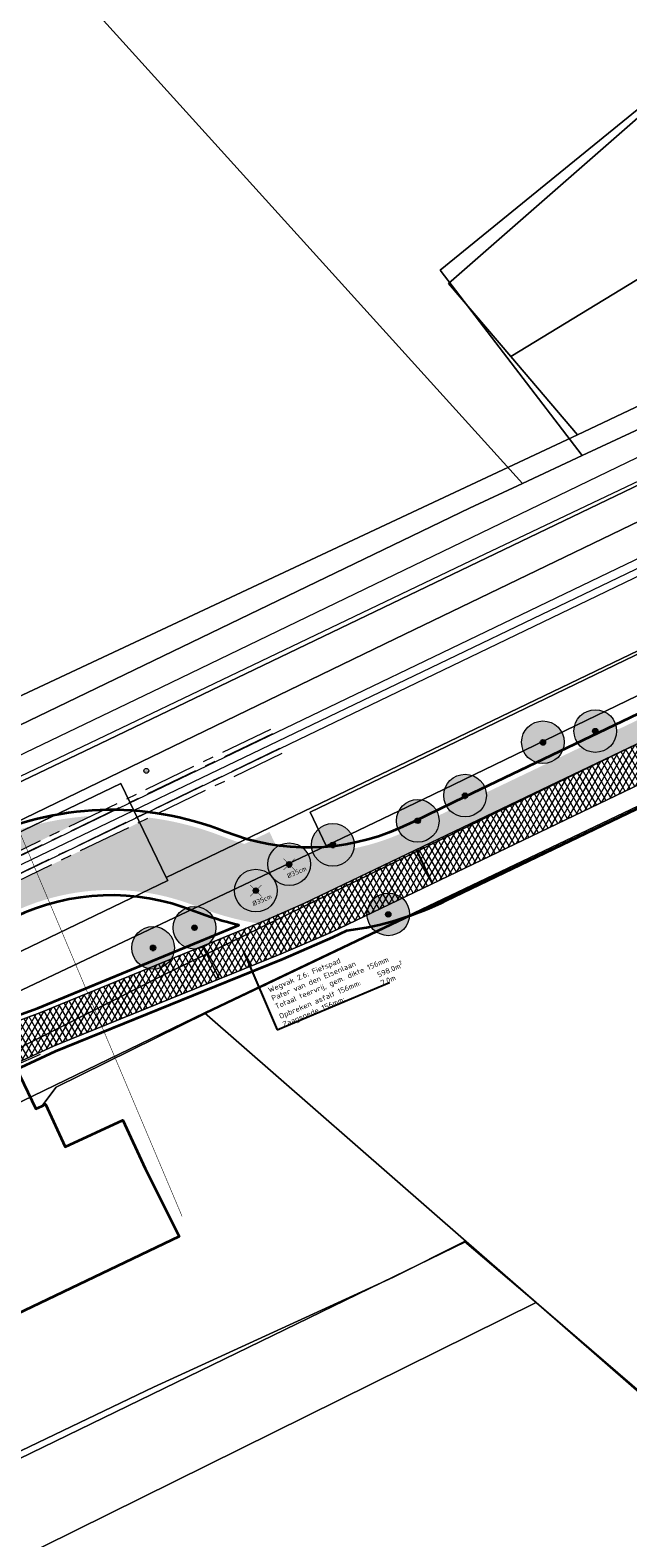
# Model space of a CAD drawing. Header units: millimetres. Extents: x 162876 to 168130, y 402614 to 405602.
# Tile 59 of 256: x 164604 to 164660, y 403426 to 403567. Entities that reach past the tile are written whole.
import ezdxf
from ezdxf import colors
from ezdxf.entities.mleader import LeaderData, LeaderLine
from ezdxf.enums import TextEntityAlignment as Align
from ezdxf.math import Vec2, Vec3

# ---------------------------------------------------------------- set-up
doc = ezdxf.new("R2010")
doc.units = ezdxf.units.MM
doc.linetypes.add('X-CA190022.004-UO-OPB_Opbreek_v0.1$0$AM-AS', pattern=[16, 10, -2, 2, -2])
doc.linetypes.add('X-CA190022.004-UO-TXT_Tekst 1op200_v0.1$0$AL-TEKENBLADGRENS', pattern=[11.5, 2.5, -1.5, 1, -1.5, 1, -1.5, 2.5])
for name, color, linetype, lineweight in [('X-CA190022.004-UO-BGT_Ondergrond$0$GE_201_SHDHek_Lijn_GEM', 253, 'X-CA190022.004-UO-BGT_Ondergrond$0$Hekwerk', 9), ('X-CA190022.004-UO-BGT_Ondergrond$0$GE_251_SPRTrein_as_Lijn_GEM', 253, 'Continuous', 9), ('X-CA190022.004-UO-BGT_Ondergrond$0$GE_316_WGDFietspad_Vlak_GEM', 253, 'Continuous', 9), ('X-CA190022.004-UO-BGT_Ondergrond$0$GE_367_OWGBerm_groenvoorziening_grasenk_GEM', 253, 'Continuous', 9), ('X-CA190022.004-UO-BGT_Ondergrond$0$GE_401_OTDErf_Vlak_GEM', 253, 'Continuous', 9), ('X-CA190022.004-UO-BGT_Ondergrond$0$GE_471_BTDBouwland_Vlak_GEM', 253, 'Continuous', 9), ('X-CA190022.004-UO-BGT_Ondergrond$0$GE_476_BTDGraslandagrarisch_Vlak_GEM', 253, 'Continuous', 9), ('X-CA190022.004-UO-BGT_Ondergrond$0$GE_479_BTDGroenvoorziening_grasenkruida_GEM', 253, 'Continuous', 9), ('X-CA190022.004-UO-BGT_Ondergrond$0$GE_504_WTDWaterloop_sloot_Vlak_GEM', 253, 'Continuous', 9), ('X-CA190022.004-UO-BGT_Ondergrond$0$GE_523_WTDGreppel_drogesloot_Vlak_GEM', 253, 'Continuous', 9), ('X-CA190022.004-UO-BGT_Ondergrond$0$GE_541_OWTOever_slootkant_Vlak_GEM', 253, 'Continuous', 9), ('X-CA190022.004-UO-BGT_Ondergrond$0$GE_601_PNDgrondvlakpand_Vlak_MV_GEM', 34, 'Continuous', 35), ('X-CA190022.004-UO-BGT_Ondergrond$0$GE_814_BRDVerkeersbord_Punt_GEM', 7, 'Continuous', 25), ('X-CA190022.004-UO-DWM_Beplanting_v0.1$0$B-WE-GR-BOOM-S AFKOMSTIG UIT BGT', 252, 'Continuous', 0), ('X-CA190022.004-UO-GZM_Werkgrens$0$N-WE-KG-GRENS_SYSTEEMGRENS-G', 7, 'X-CA190022.004-UO-GZM_Werkgrens$0$KG-OG', 35), ('X-CA190022.004-UO-KAD_Percelen$0$B-WE-KG-GRENS_PERCEEL-GV', 150, 'Continuous', 9), ('X-CA190022.004-UO-OPB_Opbreek_v0.1$0$V-WE-AM-AS_DWARSLIGGER-G', 30, 'X-CA190022.004-UO-OPB_Opbreek_v0.1$0$AM-AS', 18), ('X-CA190022.004-UO-OPB_Opbreek_v0.1$0$V-WE-AM-AS_SPOOR-G', 10, 'X-CA190022.004-UO-OPB_Opbreek_v0.1$0$AM-AS', 18), ('X-CA190022.004-UO-OPB_Opbreek_v0.1$0$V-WE-VH-VERHARDING_ASFALT-A-200', 252, 'Continuous', 18), ('X-CA190022.004-UO-OPB_Opbreek_v0.1$0$V-WE-VH-VERHARDING_ASFALT_ZAAGSNEDE-G', 1, 'X-CA190022.004-UO-OPB_Opbreek_v0.1$0$VH-ZAAGSNEDE', 25), ('X-CA190022.004-UO-OPB_Opbreek_v0.1$0$X-XX-AL-T25- LEADER ASFALT', 7, 'Continuous', 25), ('X-CA190022.004-UO-TXT_Tekst 1op200_v0.1$0$X-XX-AL-TEKENBLADGRENS-G', 7, 'X-CA190022.004-UO-TXT_Tekst 1op200_v0.1$0$AL-TEKENBLADGRENS', 35)]:
    doc.layers.add(name, color=color, linetype=linetype, lineweight=lineweight)
for name, color, linetype in [('X-CA190022.004-UO-DWM_Beplanting_v0.1$0$B-WE-GR-BOOM-S AFKOMSTIG UIT BOMENBESTAND GEMEENTE', 252, 'Continuous'), ('X-CA190022.004-UO-DWM_Beplanting_v0.1$0$V-WE-GR-BOOM-S', 1, 'Continuous'), ('X-CA190022.004-UO-DWM_Beplanting_v0.1$0$X-XX-AL-T18- DIAMETER TE ROOIEN BOOM 25-50 cm', 10, 'Continuous')]:
    doc.layers.add(name, color=color, linetype=linetype)
doc.layers.add('X-CA190022.004-UO-OPB_Opbreek_v0.1$0$V-WE-GR-GRAS-V', color=7, linetype='Continuous', lineweight=18, true_color=0x67a552, transparency=0.5)
doc.layers.add('X-CA190022.004-UO-OPB_Opbreek_v0.1$0$V-WE-VH-VERHARDING_ASFALT-A-200 DEKLAAG FREZEN', color=32, linetype='Continuous', lineweight=18, transparency=0.5)
doc.styles.add('X-CA190022.004-UO-BGT_Ondergrond$0$NLCS-ISO', font='NLCS-ISO.ttf')
doc.styles.add('X-CA190022.004-UO-DWM_Beplanting_v0.1$0$NLCS-ISO-M250-T18', font='NLCS-ISO.ttf', dxfattribs={"height": 0.45})
doc.styles.add('X-CA190022.004-UO-OPB_Opbreek_v0.1$0$NLCS-ISO-M200-T25', font='NLCS-ISO.ttf', dxfattribs={"height": 0.5})
doc.linetypes.add('X-CA190022.004-UO-BGT_Ondergrond$0$Hekwerk', pattern='A,5,-1.5,[2,dgnlstyle-Veghel.shx,S=0.007936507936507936,R=0,X=0,Y=0],-1.5', length=8)
doc.linetypes.add('X-CA190022.004-UO-GZM_Werkgrens$0$KG-OG', pattern='A,5.5,-1.5,[2,NLCS.SHX,S=0.5,R=0,X=0,Y=0],-1.5', length=8.5)
doc.linetypes.add('X-CA190022.004-UO-OPB_Opbreek_v0.1$0$VH-ZAAGSNEDE', pattern='A,1e-05,-2.54,[181,NLCS.SHX,S=2.54,R=0,X=-2.54,Y=0],-5.08,[181,NLCS.SHX,S=2.54,R=180,X=2.54,Y=0],-2.54', length=10.16001)
pattern_1 = [(59.99999999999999, (0, 0), (-0.4330127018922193, 0.2500000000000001), []), (120, (0, 0), (-0.4330127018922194, -0.2499999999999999), [])]

# ---------------------------------------------------------------- blocks, each defined once
blk = doc.blocks.new('X-CA190022.004-UO-BGT_Ondergrond$0$SIE-WEG_PAAL_VERKEERSBORD-SO')
at = {"linetype": 'ByBlock', "lineweight": 18}
blk.add_circle((0, 0), 1.5, dxfattribs=at)
at = {"linetype": 'ByBlock', "lineweight": 18, "style": 'X-CA190022.004-UO-BGT_Ondergrond$0$NLCS-ISO'}
blk.add_text('vb', height=1.5, dxfattribs=at).set_placement((0, 0.1317113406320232), align=Align.MIDDLE_CENTER)
blk = doc.blocks.new('X-CA190022.004-UO-BGT_Ondergrond$0$IMGEOVerkeersbord')
at = {"xscale": 5, "yscale": 5, "zscale": 5}
blk.add_blockref('X-CA190022.004-UO-BGT_Ondergrond$0$SIE-WEG_PAAL_VERKEERSBORD-SO', (0, 0), dxfattribs=at)
blk = doc.blocks.new('X-CA190022.004-UO-DWM_Beplanting_v0.1$0$SGR-BOOM_01-SO')
at = {"linetype": 'ByBlock', "lineweight": 18}
h = blk.add_hatch(color=0, dxfattribs=at)
h.dxf.hatch_style = 1
edge = h.paths.add_edge_path()
edge.add_arc((0, 0), 0.25, 0, 360)
at = {"color": 0, "linetype": 'ByBlock', "lineweight": 18}
for radius in [2, 0.25]:
    blk.add_circle((0, 0), radius, dxfattribs=at)
blk = doc.blocks.new('X-CA190022.004-UO-DWM_Beplanting_v0.1$0$IMGEOBoom')
at = {"transparency": 33554457}
h = blk.add_hatch(color=256, dxfattribs=at)
h.dxf.hatch_style = 1
edge = h.paths.add_edge_path()
edge.add_arc((0, 0), 100, 0, 360)
edge = h.paths.add_edge_path(flags=17)
edge.add_arc((0, 0), 12.5, 0, 360)
h = blk.add_hatch()
h.set_pattern_fill('ANGLE', color=256)
h.set_pattern_definition([(0, (0, 0), (0, 6.985), [5.08, -1.905]), (90, (0, 0), (-6.985, 4.277078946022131e-16), [5.08, -1.905])])
edge = h.paths.add_edge_path(flags=17)
edge.add_arc((0, 0), 12.5, 0, 360)
at = {"xscale": 50, "yscale": 50, "zscale": 50}
blk.add_blockref('X-CA190022.004-UO-DWM_Beplanting_v0.1$0$SGR-BOOM_01-SO', (0, 0), dxfattribs=at)
blk = doc.blocks.new('X-CA190022.004-UO-DWM_Beplanting_v0.1$0$Te verwijderen boom')
at = {"ltscale": 0.1, "const_width": 0.05, "flags": 128}
for points in [[(-0.5303300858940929, 0.5303300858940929), (0.5303300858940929, -0.5303300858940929)], [(0.5303300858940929, 0.5303300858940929), (-0.5303300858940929, -0.5303300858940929)]]:
    blk.add_lwpolyline(points, dxfattribs=at)

msp = doc.modelspace()

# ---------------------------------------------------------------- hatches: boundary and pattern name
at = {"layer": 'X-CA190022.004-UO-OPB_Opbreek_v0.1$0$V-WE-GR-GRAS-V'}
h = msp.add_hatch(color=256, dxfattribs=at)
h.dxf.hatch_style = 1
edge = h.paths.add_edge_path()
edge.add_arc((164505.8426980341, 403431.1227102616), 4.943851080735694, 251.5287288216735, 251.5856336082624)
edge.add_arc((164505.0456218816, 403430.9230158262), 4.555641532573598, 224.8878917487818, 260.3377058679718, ccw=False)
edge.add_line((164501.818, 403427.708), (164499.729, 403430.051))
edge.add_line((164499.729, 403430.051), (164481.5250943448, 403451.8183174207))
edge.add_line((164481.5250943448, 403451.8183174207), (164484.4066373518, 403450.0560375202))
edge.add_line((164484.4066373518, 403450.0560375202), (164490.2589740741, 403451.6978718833))
edge.add_line((164490.2589740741, 403451.6978718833), (164493.5812218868, 403449.9599301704))
edge.add_line((164493.5812218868, 403449.9599301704), (164487.2923554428, 403448.063181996))
edge.add_line((164487.2923554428, 403448.063181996), (164492.318685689, 403444.6129996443))
edge.add_arc((164489.1440914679, 403439.400251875), 6.103342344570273, 21.62909080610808, 58.658338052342, ccw=False)
edge.add_line((164494.8176941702, 403441.6499229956), (164502.6307870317, 403436.471693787))
edge.add_line((164502.6307870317, 403436.471693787), (164500.2157422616, 403435.3093909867))
edge.add_line((164500.2157422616, 403435.3093909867), (164503.5269943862, 403427.5190505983))
edge.add_line((164503.5269943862, 403427.5190505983), (164504.2763420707, 403426.433553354))
edge = h.paths.add_edge_path()
edge.add_arc((164775.8785151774, 403524.6864760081), 29.17196898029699, 86.13737910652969, 99.10225942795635)
edge.add_arc((164730.5535814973, 403735.0610982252), 186.0778600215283, 280.4988221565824, 282.6373555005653, ccw=False)
edge.add_line((164764.4598168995, 403552.0984321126), (164760.8591567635, 403550.4241086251))
edge.add_line((164760.8591567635, 403550.4241086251), (164754.5013390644, 403547.3472183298))
edge.add_line((164754.5013390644, 403547.3472183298), (164747.6897429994, 403544.155117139))
edge.add_line((164747.6897429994, 403544.155117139), (164708.5545934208, 403525.1313110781))
edge.add_line((164708.5545934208, 403525.1313110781), (164686.4340210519, 403514.9140467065))
edge.add_line((164686.4340210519, 403514.9140467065), (164675.3678208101, 403509.4156890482))
edge.add_line((164675.3678208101, 403509.4156890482), (164663.7409939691, 403503.8075843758))
edge.add_line((164663.7409939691, 403503.8075843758), (164644.5437300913, 403494.6203178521))
edge.add_line((164644.5437300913, 403494.6203178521), (164639.7069456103, 403492.2711556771))
edge.add_line((164639.7069456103, 403492.2711556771), (164638.4072295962, 403491.6710969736))
edge.add_arc((164629.6358682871, 403511.3975154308), 21.58861654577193, 270.7768165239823, 293.9723456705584, ccw=False)
edge.add_line((164629.9285579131, 403489.8108830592), (164627.4958349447, 403488.6599801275))
edge.add_line((164627.4958349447, 403488.6599801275), (164619.253583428, 403484.76063811))
edge.add_arc((164629.620384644, 403511.308320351), 28.49999999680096, 248.6694834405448, 260.4837277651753)
edge.add_line((164624.9085449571, 403483.2005177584), (164625.59, 403483.48))
edge.add_line((164625.59, 403483.48), (164629.22, 403485.06))
edge.add_line((164629.22, 403485.06), (164763.542, 403549.392))
edge.add_line((164763.542, 403549.392), (164768.875, 403551.946))
edge.add_arc((164777.004390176, 403528.5786113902), 24.74109607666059, 107.21757383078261, 109.18251386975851, ccw=False)
edge.add_arc((164772.3658725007, 403536.6462651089), 15.79460390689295, 71.10774437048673, 99.78704541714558, ccw=False)
edge.add_line((164777.48, 403551.59), (164785.18, 403548.901))
edge.add_line((164785.18, 403548.901), (164787.88, 403548.37))
edge.add_line((164787.88, 403548.37), (164790.83, 403549))
edge.add_line((164790.83, 403549), (164797.385, 403552.065))
edge.add_line((164797.385, 403552.065), (164798.83, 403552.74))
edge.add_line((164798.83, 403552.74), (164801.326, 403554.448))
edge.add_line((164801.326, 403554.448), (164801.464, 403555.641))
edge.add_line((164801.464, 403555.641), (164800.7765684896, 403556.5646505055))
edge.add_line((164800.7765684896, 403556.5646505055), (164790.5586929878, 403555.209186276))
edge.add_line((164790.5586929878, 403555.209186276), (164789.5523664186, 403554.8057927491))
edge.add_line((164789.5523664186, 403554.8057927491), (164786.0441621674, 403553.8321483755))
edge.add_line((164786.0441621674, 403553.8321483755), (164780.9077998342, 403553.4958264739))
edge.add_line((164780.9077998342, 403553.4958264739), (164777.8436673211, 403553.7921790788))
h = msp.add_hatch(color=256, dxfattribs=at)
h.dxf.hatch_style = 1
edge = h.paths.add_edge_path()
edge.add_arc((164629.6358682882, 403511.3975154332), 21.58861654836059, 248.3784736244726, 253.9233985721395)
edge.add_line((164623.6574996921, 403490.6531794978), (164616.4662658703, 403487.1946007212))
edge.add_line((164616.4662658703, 403487.1946007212), (164614.2294722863, 403486.1215443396))
edge.add_arc((164611.1568153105, 403464.8422427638), 21.49999759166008, 81.78348083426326, 115.700389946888)
edge.add_line((164601.8330141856, 403484.2153330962), (164538.6089325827, 403453.7871074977))
edge.add_line((164538.6089325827, 403453.7871074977), (164537.5237390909, 403456.0293889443))
edge.add_line((164537.5237390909, 403456.0293889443), (164538.2030000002, 403456.361))
edge.add_line((164538.2030000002, 403456.361), (164548.8250000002, 403461.344))
edge.add_line((164548.8250000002, 403461.344), (164556.3909999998, 403465.0219999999))
edge.add_line((164556.3909999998, 403465.0219999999), (164585.3870000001, 403478.9470000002))
edge.add_line((164585.3870000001, 403478.9470000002), (164614.7202860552, 403493.1185846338))
edge.add_arc((164611.1568154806, 403464.8422355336), 28.50000422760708, 68.3293629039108, 82.81727863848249, ccw=False)
edge = h.paths.add_edge_path()
edge.add_arc((164629.6358682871, 403511.3975154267), 21.5886165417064, 262.6117238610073, 270.7768165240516)
edge.add_line((164629.9285579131, 403489.8108830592), (164627.4958349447, 403488.6599801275))
edge.add_line((164627.4958349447, 403488.6599801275), (164626.8597302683, 403489.988138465))
h = msp.add_hatch(color=256, dxfattribs=at)
h.dxf.hatch_style = 1
edge = h.paths.add_edge_path()
edge.add_arc((164611.1568155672, 403464.8422355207), 28.50000422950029, 93.67598812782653, 115.7006357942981)
edge.add_line((164598.797244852, 403490.5227972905), (164567.4348212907, 403475.4362595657))
edge.add_line((164567.4348212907, 403475.4362595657), (164568.3265879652, 403473.6858017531))
edge.add_line((164568.3265879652, 403473.6858017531), (164577.304, 403478.0109999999))
edge.add_line((164577.304, 403478.0109999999), (164584.3029999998, 403481.0810000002))
edge.add_line((164584.3029999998, 403481.0810000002), (164585.966, 403481.9789999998))
edge.add_line((164585.966, 403481.9789999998), (164609.3295637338, 403493.2836031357))
h = msp.add_hatch(color=256, dxfattribs=at)
h.dxf.hatch_style = 1
edge = h.paths.add_edge_path()
edge.add_arc((164611.1568153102, 403464.8422427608), 21.49999759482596, 68.3293100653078, 81.78348083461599)
edge.add_line((164614.2294722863, 403486.1215443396), (164616.4662658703, 403487.1946007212))
edge.add_line((164616.4662658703, 403487.1946007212), (164626.0013339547, 403491.7804318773))
edge.add_line((164626.0013339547, 403491.7804318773), (164627.4958349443, 403488.6599801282))
edge.add_line((164627.4958349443, 403488.6599801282), (164619.2535834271, 403484.7606381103))
edge.add_arc((164629.6203864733, 403511.3083249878), 28.50000498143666, 248.3293100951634, 248.6694834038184, ccw=False)
at = {"layer": 'X-CA190022.004-UO-OPB_Opbreek_v0.1$0$V-WE-VH-VERHARDING_ASFALT-A-200'}
h = msp.add_hatch(dxfattribs=at)
h.set_pattern_fill('AVH-ASFALT', color=256, scale=0.5, pattern_type=2)
h.set_pattern_definition(pattern_1)
h.paths.add_polyline_path([(164641.3015951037, 403486.9496215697), (164639.7819419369, 403490.1185224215), (164629.22, 403485.06), (164619.704, 403481.066), (164621.316, 403478.014), (164627.08, 403480.35), (164631.74, 403482.36)])
h = msp.add_hatch(dxfattribs=at)
h.set_pattern_fill('AVH-ASFALT', color=256, scale=0.5, pattern_type=2)
h.set_pattern_definition(pattern_1)
h.paths.add_polyline_path([(164619.704, 403481.066), (164621.316, 403478.014), (164605.74, 403471.7), (164600.64, 403469.315), (164599.21, 403468.63), (164595.22, 403466.605), (164591.23, 403464.58), (164577.71, 403456.5), (164571.47, 403453.2), (164544.8135, 403440.3775), (164518.157, 403427.555), (164516.668, 403430.689), (164569.76, 403456.18), (164575.93, 403459.42), (164592.13, 403469.02), (164597.61, 403471.99), (164600.48, 403473.35), (164602.885, 403474.235), (164604.45, 403474.81)])
at = {"layer": 'X-CA190022.004-UO-OPB_Opbreek_v0.1$0$V-WE-VH-VERHARDING_ASFALT-A-200 DEKLAAG FREZEN'}
h = msp.add_hatch(dxfattribs=at)
h.set_pattern_fill('AVH-ASFALT', color=256, scale=0.5, pattern_type=2)
h.set_pattern_definition(pattern_1)
h.paths.add_polyline_path([(164639.781941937, 403490.1185224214), (164641.3015951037, 403486.9496215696), (164764.8631596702, 403546.2598951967), (164763.3964599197, 403549.3222952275)])

# ---------------------------------------------------------------- linework, layer by layer
at = {"layer": 'X-CA190022.004-UO-BGT_Ondergrond$0$GE_201_SHDHek_Lijn_GEM'}
for p, q in [((164620.047, 403474.794), (164605.994, 403467.843)), ((164602.124, 403469.8890000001), (164604.516, 403470.958)), ((164605.994, 403467.843), (164604.644, 403466.081)), ((164644.299, 403453.372), (164637.618, 403450.032)), ((164651.025, 403447.645), (164644.299, 403453.372)), ((164637.618, 403450.032), (164615.122, 403439.733)), ((164651.025, 403447.645), (164680.193, 403422.553)), ((164615.122, 403439.733), (164548.566, 403407.824))]:
    msp.add_line(p, q, dxfattribs=at)
at = {"layer": 'X-CA190022.004-UO-BGT_Ondergrond$0$GE_251_SPRTrein_as_Lijn_GEM'}
for p, q in [((164612.775, 403494.432), (164785.364, 403577.4920000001)), ((164613.43, 403493.072), (164786.046, 403576.149)), ((164589.918, 403483.431), (164612.775, 403494.432)), ((164590.572, 403482.071), (164613.43, 403493.072))]:
    msp.add_line(p, q, dxfattribs=at)
at = {"layer": 'X-CA190022.004-UO-BGT_Ondergrond$0$GE_316_WGDFietspad_Vlak_GEM', "flags": 128}
msp.add_lwpolyline([(164599.21, 403468.63), (164591.23, 403464.58), (164577.71, 403456.5), (164571.47, 403453.2), (164518.157, 403427.555), (164516.668, 403430.689), (164569.76, 403456.18), (164575.93, 403459.42), (164592.13, 403469.02), (164597.61, 403471.99), (164600.48, 403473.3500000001), (164602.885, 403474.235), (164604.45, 403474.81), (164619.704, 403481.066), (164621.316, 403478.0140000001), (164607.424, 403472.383), (164605.74, 403471.7), (164604.577, 403471.161), (164602.07, 403470), (164599.21, 403468.63)], dxfattribs=at)
at = {"layer": 'X-CA190022.004-UO-BGT_Ondergrond$0$GE_401_OTDErf_Vlak_GEM', "flags": 128}
for points in [[(164681.914, 403539.451), (164655.322, 403527.058), (164641.991, 403544.437), (164674.932, 403571.266), (164639.445, 403617.736), (164633.512, 403624.842), (164633.247, 403629.869), (164634.768, 403632.702), (164634.761, 403632.709), (164638.35, 403637.277), (164681.282, 403676.755), (164645.274, 403681.729), (164644.972, 403682.005), (164644.4, 403682.069), (164643.935, 403681.794), (164643.588, 403681.287), (164641.804, 403682.487), (164642.541, 403683.561), (164643.412, 403684.297), (164644.02, 403684.562), (164644.998, 403684.87), (164650.774, 403684.362), (164693.438, 403678.131)], [(164539.313, 403646.411), (164649.727, 403524.45), (164644.76, 403522.135)], [(164680.193, 403422.553), (164651.025, 403447.645), (164644.299, 403453.372), (164637.618, 403450.032), (164615.122, 403439.733), (164548.566, 403407.824), (164540.023, 403403.175), (164531.27, 403398.411), (164527.556, 403402.577), (164527.322, 403402.835)]]:
    msp.add_lwpolyline(points, dxfattribs=at)
at = {"layer": 'X-CA190022.004-UO-BGT_Ondergrond$0$GE_471_BTDBouwland_Vlak_GEM', "flags": 128}
msp.add_lwpolyline([(164639.445, 403617.736), (164674.932, 403571.266), (164641.991, 403544.437), (164655.322, 403527.058), (164649.727, 403524.45), (164539.313, 403646.411), (164562.442, 403658.795), (164576.465, 403675.861), (164619.749, 403646.936), (164620.05, 403646.651), (164623.656, 403648.387), (164645.274, 403681.729), (164681.282, 403676.755), (164638.35, 403637.277), (164634.761, 403632.709), (164634.768, 403632.702), (164633.247, 403629.869), (164633.512, 403624.842), (164639.445, 403617.736)], dxfattribs=at)
at = {"layer": 'X-CA190022.004-UO-BGT_Ondergrond$0$GE_476_BTDGraslandagrarisch_Vlak_GEM', "flags": 128}
msp.add_lwpolyline([(164550.644, 403376.15), (164547.47, 403378.197), (164550.692, 403380.132), (164585.837, 403401.236), (164576.505, 403409.845), (164544.826, 403395.4160000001), (164541.387, 403400.972), (164540.023, 403403.175), (164548.566, 403407.824), (164615.122, 403439.733), (164637.618, 403450.032), (164644.299, 403453.372), (164651.025, 403447.645), (164680.193, 403422.553)], dxfattribs=at)
at = {"layer": 'X-CA190022.004-UO-BGT_Ondergrond$0$GE_523_WTDGreppel_drogesloot_Vlak_GEM', "flags": 128}
msp.add_lwpolyline([(164707.718, 403526.866), (164685.598, 403516.649), (164662.351, 403505.436), (164640.44, 403494.868), (164631.326, 403490.472), (164629.806, 403493.624), (164638.92, 403498.02), (164661.155, 403508.745), (164683.747, 403519.646), (164705.956, 403530.3560000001), (164728.591, 403541.273), (164751.162, 403552.163), (164770.122, 403561.314), (164771.397, 403558.596), (164753.889, 403548.5030000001), (164707.718, 403526.866)], dxfattribs=at)
at = {"layer": 'X-CA190022.004-UO-BGT_Ondergrond$0$GE_601_PNDgrondvlakpand_Vlak_MV_GEM', "flags": 128}
msp.add_lwpolyline([(164614.34, 403460.2200000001), (164617.522, 403453.869), (164595.756, 403443.449), (164592.74, 403450.01), (164590.59, 403454.5300000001), (164595.83, 403457.02), (164594.28, 403460.27), (164599.96, 403462.98), (164599.62, 403463.7), (164601.2, 403464.45), (164599.989, 403466.994), (164599.34, 403468.357), (164602.208, 403469.716), (164604.1, 403465.83), (164604.644, 403466.081), (164605.01, 403466.25), (164606.84, 403462.27), (164612.24, 403464.76), (164614.34, 403460.2200000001)], dxfattribs=at)
at = {"layer": 'X-CA190022.004-UO-KAD_Percelen$0$B-WE-KG-GRENS_PERCEEL-GV', "flags": 128}
for points in [[(164674.031, 403570.572), (164642.773, 403543.203), (164648.623, 403536.343), (164721.06, 403580.454), (164728.988, 403588.387), (164758.818, 403606.816), (164746.055, 403624.153), (164728.717, 403605.949), (164701.846, 403593.015), (164690.679, 403585.149)], [(164638.33, 403616.453), (164610.511, 403591.436), (164547.782, 403558.103), (164595.838, 403501.354), (164654.869, 403529.019), (164648.623, 403536.343), (164642.773, 403543.203), (164674.031, 403570.572)], [(164771.579, 403589.482), (164758.818, 403606.816), (164728.988, 403588.387), (164721.06, 403580.454), (164648.623, 403536.343), (164654.869, 403529.019), (164722.665, 403561.134), (164763.848, 403582.954)], [(164593.206, 403476.41), (164593.352, 403476.106), (164616.456, 403487.216), (164616.314, 403487.512), (164612.074, 403496.328), (164588.97, 403485.217)], [(164531.085, 403398.305), (164531.044, 403398.285), (164533.661, 403395.537), (164540.946, 403398.913), (164541.836, 403398.096), (164541.93, 403398.21), (164545.351, 403395.395), (164604.713, 403424.761), (164626.374, 403435.474), (164650.993, 403447.673), (164644.446, 403453.391)], [(164533.661, 403395.537), (164536.42, 403392.642), (164545.1, 403385.464), (164555.693, 403375.191), (164566.594, 403365.264), (164577.825, 403355.696), (164595.119, 403341.313), (164680.447, 403377.432), (164668.445, 403386.48), (164691.364, 403412.413), (164650.993, 403447.673), (164626.374, 403435.474), (164604.713, 403424.761), (164545.351, 403395.395), (164541.93, 403398.21), (164541.836, 403398.096), (164540.946, 403398.913)]]:
    msp.add_lwpolyline(points, close=True, dxfattribs=at)
at = {"layer": 'X-CA190022.004-UO-OPB_Opbreek_v0.1$0$V-WE-AM-AS_DWARSLIGGER-G', "ltscale": 0.5}
for points in [[(164626.0903615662, 403501.3934176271), (164585.966, 403481.9789999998), (164584.3029999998, 403481.0810000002), (164577.304, 403478.0109999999), (164566.0210000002, 403472.5750000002), (164555.2779999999, 403467.3629999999), (164547.6630000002, 403463.6710000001), (164537.0980000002, 403458.6830000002), (164527.5600000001, 403454.0899999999), (164518.7740000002, 403449.858), (164506.4574333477, 403443.9373796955)], [(164627.1709948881, 403499.1338082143), (164585.3870000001, 403478.9470000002), (164556.3909999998, 403465.0219999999), (164548.8250000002, 403461.344), (164538.2030000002, 403456.361), (164528.6740000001, 403451.7089999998), (164519.8569999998, 403447.4560000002), (164507.5966792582, 403441.569682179)]]:
    msp.add_lwpolyline(points, dxfattribs=at)
at = {"layer": 'X-CA190022.004-UO-OPB_Opbreek_v0.1$0$V-WE-AM-AS_SPOOR-G', "ltscale": 0.5}
for points in [[(164626.2820766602, 403500.9925404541), (164591.3489999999, 403484.128), (164584.5189999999, 403480.8449999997), (164577.4909999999, 403477.4440000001), (164566.301, 403472.0690000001), (164555.4700000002, 403466.8790000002), (164547.9109999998, 403463.219), (164537.3659999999, 403458.1669999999), (164527.804, 403453.5550000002), (164519.0040000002, 403449.3199999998), (164506.716, 403443.3999999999)], [(164626.9515037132, 403499.5927653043), (164592.02, 403482.79), (164585.1680000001, 403479.4959999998), (164578.1260000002, 403476.0890000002), (164566.889, 403470.6699999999), (164556.1140000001, 403465.5049999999), (164548.5439999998, 403461.8599999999), (164538.0219999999, 403456.787), (164528.4619999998, 403452.1899999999), (164519.6370000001, 403447.9339999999), (164507.3752871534, 403442.0298019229)]]:
    msp.add_lwpolyline(points, dxfattribs=at)
at = {"layer": 'X-CA190022.004-UO-OPB_Opbreek_v0.1$0$V-WE-VH-VERHARDING_ASFALT_ZAAGSNEDE-G', "ltscale": 0.02, "flags": 128}
msp.add_lwpolyline([(164641.3015951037, 403486.9496215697), (164639.7775821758, 403490.1287413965)], dxfattribs=at)
at = {"layer": 'X-CA190022.004-UO-TXT_Tekst 1op200_v0.1$0$X-XX-AL-TEKENBLADGRENS-G', "const_width": 0.05, "flags": 128}
msp.add_lwpolyline([(164617.8068648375, 403455.736354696), (164597.7284039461, 403503.2427536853)], dxfattribs=at)

# ---------------------------------------------------------------- block references
at = {"layer": 'X-CA190022.004-UO-BGT_Ondergrond$0$GE_814_BRDVerkeersbord_Punt_GEM', "xscale": 0.03, "yscale": 0.03, "zscale": 0.02}
msp.add_blockref('X-CA190022.004-UO-BGT_Ondergrond$0$IMGEOVerkeersbord', (164614.454, 403497.507), dxfattribs=at)
at = {"layer": 'X-CA190022.004-UO-DWM_Beplanting_v0.1$0$B-WE-GR-BOOM-S AFKOMSTIG UIT BGT', "xscale": 0.02, "yscale": 0.02, "zscale": 0.02}
for p in [(164656.554, 403501.243), (164651.646, 403500.188), (164644.339, 403495.189), (164639.9, 403492.827), (164631.946, 403490.5680000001), (164627.845, 403488.749), (164624.723, 403486.278), (164618.972, 403482.804), (164615.083, 403480.92)]:
    msp.add_blockref('X-CA190022.004-UO-DWM_Beplanting_v0.1$0$IMGEOBoom', p, dxfattribs=at)
at = {"layer": 'X-CA190022.004-UO-DWM_Beplanting_v0.1$0$B-WE-GR-BOOM-S AFKOMSTIG UIT BOMENBESTAND GEMEENTE', "xscale": 0.02, "yscale": 0.02, "zscale": 0.02}
for p in [(164656.554, 403501.243), (164651.646, 403500.188), (164644.339, 403495.189), (164639.9, 403492.827), (164631.946, 403490.568), (164627.845, 403488.749), (164624.723, 403486.278), (164618.972, 403482.804), (164615.083, 403480.92)]:
    msp.add_blockref('X-CA190022.004-UO-DWM_Beplanting_v0.1$0$IMGEOBoom', p, dxfattribs=at)
at = {"layer": 'X-CA190022.004-UO-DWM_Beplanting_v0.1$0$V-WE-GR-BOOM-S'}
for p in [(164627.845, 403488.749), (164624.723, 403486.278)]:
    msp.add_blockref('X-CA190022.004-UO-DWM_Beplanting_v0.1$0$Te verwijderen boom', p, dxfattribs=at)

# ---------------------------------------------------------------- texts
at = {"layer": 'X-CA190022.004-UO-DWM_Beplanting_v0.1$0$X-XX-AL-T18- DIAMETER TE ROOIEN BOOM 25-50 cm', "char_height": 0.45, "attachment_point": 1, "rotation": 22.91, "style": 'X-CA190022.004-UO-DWM_Beplanting_v0.1$0$NLCS-ISO-M250-T18'}
for insert in [(164627.5837389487, 403487.8525927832), (164624.3318303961, 403485.2389866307)]:
    msp.add_mtext_dynamic_manual_height_columns('%%C35cm', width=0.45, gutter_width=2.25, heights=[0], dxfattribs=dict(at, insert=insert))

# ---------------------------------------------------------------- next in the draw order: leaders
at = {"layer": 'X-CA190022.004-UO-OPB_Opbreek_v0.1$0$X-XX-AL-T25- LEADER ASFALT'}
ml = msp.add_multileader_mtext('Standard', dxfattribs=at)
ml.set_content('\\A1;Wegvak 2.6; Fietspad \\PPater van den Elsenlaan\\PTotaal teervrij, gem. dikte 156mm\\POpbreken asfalt 156mm:  ^I598.0m{\\H0.7x;\\S2^ ;}\\PZaagsnede 156mm:^I^I7.0m ', color=256, style='X-CA190022.004-UO-OPB_Opbreek_v0.1$0$NLCS-ISO-M200-T25')
ml.set_leader_properties(color=256, linetype='ByLayer', lineweight=-1)
ml.build(insert=Vec2(0, 0))
ml.multileader.update_dxf_attribs({"text_left_attachment_type": 5, "text_right_attachment_type": 5, "dogleg_length": 0.5, "arrow_head_size": 0.5})
ctx = ml.context
ctx.base_point, ctx.char_height, ctx.arrow_head_size, ctx.landing_gap_size, ctx.plane_origin, ctx.plane_x_axis, ctx.plane_y_axis = Vec3(164627.1734344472, 403473.4210947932), 0.5, 0.5, 0.18, Vec3(164572.8462699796, 403513.9283972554), Vec3(0.9211174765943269, 0.3892847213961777), Vec3(-0.3892847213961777, 0.9211174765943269)
ctx.left_attachment, ctx.right_attachment = 5, 5
notes = []
notes.append((ctx, [(0, (1, 1, 0), (164626.7128757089, 403473.2264524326), (0.9211174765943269, 0.3892847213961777), 0.4999999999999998, [(0, [(164623.3871137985, 403480.9668052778)], 0, [])])]))
ctx.mtext.insert, ctx.mtext.text_direction, ctx.mtext.rotation, ctx.mtext.width, ctx.mtext.flow_direction = Vec3(164625.7885847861, 403477.1602839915), Vec3(0.9211174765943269, 0.3892847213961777), 0.3998549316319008, 10.65815669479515, 5
ctx.mtext.has_bg_fill, ctx.mtext.bg_color, ctx.mtext.bg_scale_factor, ctx.mtext.bg_transparency, ctx.mtext.use_window_bg_color = 1, -1027028792, 1.5, 0, 1
for ctx, leaders in notes:
    for number, flags, end, landing, length, lines in leaders:
        leader = LeaderData()
        leader.index, (leader.has_last_leader_line, leader.has_dogleg_vector, leader.attachment_direction) = number, flags
        leader.last_leader_point, leader.dogleg_vector, leader.dogleg_length = Vec3(end), Vec3(landing), length
        for number, points, colour, breaks in lines:
            line = LeaderLine()
            line.index, line.vertices, line.color, line.breaks = number, Vec3.list(points), colors.encode_raw_color(colour), breaks
            leader.lines.append(line)
        ctx.leaders.append(leader)

# ---------------------------------------------------------------- next in the draw order: linework, layer by layer
at = {"layer": 'X-CA190022.004-UO-BGT_Ondergrond$0$GE_201_SHDHek_Lijn_GEM'}
msp.add_line((164683.071, 403504.746), (164620.047, 403474.794), dxfattribs=at)
at = {"layer": 'X-CA190022.004-UO-BGT_Ondergrond$0$GE_251_SPRTrein_as_Lijn_GEM'}
msp.add_line((164586.092, 403480.76), (164743.728, 403556.491), dxfattribs=at)
at = {"layer": 'X-CA190022.004-UO-BGT_Ondergrond$0$GE_316_WGDFietspad_Vlak_GEM', "flags": 128}
msp.add_lwpolyline([(164783.7, 403545.643), (164775.27, 403548.69), (164773.26, 403549.2200000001), (164770.72, 403548.83), (164768.53, 403548.02), (164631.74, 403482.36), (164627.08, 403480.3500000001), (164621.316, 403478.0140000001), (164619.704, 403481.066), (164625.59, 403483.48), (164629.22, 403485.06), (164763.542, 403549.392), (164768.875, 403551.946)], dxfattribs=at)
at = {"layer": 'X-CA190022.004-UO-BGT_Ondergrond$0$GE_367_OWGBerm_groenvoorziening_grasenk_GEM', "flags": 128}
for points in [[(164768.875, 403551.946), (164763.542, 403549.392), (164629.22, 403485.06), (164625.59, 403483.48), (164619.704, 403481.066), (164604.45, 403474.81), (164602.885, 403474.235), (164600.48, 403473.3500000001), (164597.61, 403471.99), (164592.13, 403469.02), (164575.93, 403459.42), (164569.76, 403456.18), (164516.668, 403430.689), (164513.743, 403429.436), (164509.64, 403427.467), (164507.77, 403426.57)], [(164510.298, 403423.881), (164518.157, 403427.555), (164571.47, 403453.2), (164577.71, 403456.5), (164591.23, 403464.58), (164599.21, 403468.63), (164602.07, 403470), (164604.577, 403471.161), (164605.74, 403471.7), (164607.424, 403472.383), (164621.316, 403478.0140000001), (164627.08, 403480.3500000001), (164631.74, 403482.36), (164768.53, 403548.02), (164770.72, 403548.83), (164773.26, 403549.2200000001), (164775.27, 403548.69), (164783.7, 403545.643)], [(164453.106, 403493.369), (164488.004, 403452.975), (164495.285, 403449.119), (164494.344, 403448.187), (164493.938, 403446.928), (164494.512, 403445.201), (164495.603, 403443.783), (164496.644, 403443.037), (164505.761, 403433.039), (164505.901, 403432.4), (164507.126, 403430.884), (164508.284, 403430.692), (164509.941, 403431.278), (164513.965, 403433.277), (164537.446, 403444.229), (164569.522, 403459.744), (164581.242, 403466.331), (164592.676, 403472.187), (164631.326, 403490.472), (164640.44, 403494.868), (164662.351, 403505.436)], [(164683.071, 403504.746), (164620.047, 403474.794), (164605.994, 403467.843), (164604.644, 403466.081), (164604.1, 403465.83), (164602.208, 403469.716), (164599.34, 403468.357), (164599.989, 403466.994), (164588.888, 403461.691), (164588.317, 403459.308), (164529.221, 403430.464), (164510.811, 403421.473), (164516.407, 403415.184), (164516.697, 403414.849), (164516.465, 403414.735), (164516.238, 403414.623), (164513.991, 403413.907), (164513.067, 403413.794), (164510.581, 403417.138), (164509.01, 403419.334)]]:
    msp.add_lwpolyline(points, dxfattribs=at)
at = {"layer": 'X-CA190022.004-UO-BGT_Ondergrond$0$GE_401_OTDErf_Vlak_GEM', "flags": 128}
for points in [[(164644.76, 403522.135), (164598.026, 403499.598), (164597.907, 403499.5400000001), (164559.867, 403481.087), (164519.897, 403461.496), (164496.748, 403450.567), (164495.285, 403449.119), (164488.004, 403452.975), (164453.106, 403493.369), (164446.912, 403500.197), (164442.328, 403505.8290000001), (164442.279, 403505.897), (164417.651, 403534.485), (164417.582, 403534.565), (164414.412, 403538.346), (164402.739, 403551.9760000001), (164400.051, 403555.303), (164388.033, 403569.314)], [(164510.811, 403421.473), (164529.221, 403430.464), (164588.317, 403459.308), (164588.888, 403461.691), (164599.989, 403466.994), (164601.2, 403464.45), (164599.62, 403463.7), (164599.96, 403462.98), (164594.28, 403460.27), (164595.83, 403457.02), (164590.59, 403454.5300000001), (164592.74, 403450.01), (164595.756, 403443.449), (164617.522, 403453.869), (164614.34, 403460.2200000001), (164612.24, 403464.76), (164606.84, 403462.27), (164605.01, 403466.25), (164604.644, 403466.081), (164605.994, 403467.843), (164620.047, 403474.794), (164683.071, 403504.746)]]:
    msp.add_lwpolyline(points, dxfattribs=at)
at = {"layer": 'X-CA190022.004-UO-BGT_Ondergrond$0$GE_479_BTDGroenvoorziening_grasenkruida_GEM', "flags": 128}
msp.add_lwpolyline([(164661.155, 403508.745), (164638.92, 403498.02), (164629.806, 403493.624), (164631.326, 403490.472), (164592.676, 403472.187), (164593.082, 403473.391), (164592.609, 403473.511), (164591.238, 403473.656), (164588.258, 403473.0030000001), (164582.318, 403470.584), (164560.42, 403459.532), (164531.517, 403445.8290000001), (164507.277, 403434.2640000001), (164505.761, 403433.039), (164496.644, 403443.037), (164498.627, 403442.886), (164500.282, 403443.347), (164516.388, 403451.268), (164556.346, 403470.466), (164637.795, 403509.882), (164672.252, 403526.504)], dxfattribs=at)
at = {"layer": 'X-CA190022.004-UO-BGT_Ondergrond$0$GE_504_WTDWaterloop_sloot_Vlak_GEM', "flags": 128}
msp.add_lwpolyline([(164678.426, 403533.1280000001), (164644.871, 403517.187), (164587.245, 403489.6280000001), (164555.789, 403474.342), (164525.812, 403459.868), (164499.837, 403447.15), (164498.596, 403446.585), (164497.552, 403446.453), (164497.046, 403446.537), (164496.522, 403447.593), (164496.813, 403448.046), (164507.457, 403453.306), (164615.872, 403505.365), (164674.068, 403533.44)], dxfattribs=at)
at = {"layer": 'X-CA190022.004-UO-BGT_Ondergrond$0$GE_541_OWTOever_slootkant_Vlak_GEM', "flags": 128}
for points in [[(164516.388, 403451.268), (164500.282, 403443.347), (164498.627, 403442.886), (164496.644, 403443.037), (164495.603, 403443.783), (164494.512, 403445.201), (164493.938, 403446.928), (164494.344, 403448.187), (164495.285, 403449.119), (164496.748, 403450.567), (164519.897, 403461.496), (164559.867, 403481.087), (164597.907, 403499.5400000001), (164598.026, 403499.598), (164644.76, 403522.135), (164649.727, 403524.45), (164655.322, 403527.058), (164681.914, 403539.451)], [(164496.522, 403447.593), (164496.813, 403448.046), (164507.457, 403453.306), (164615.872, 403505.365), (164674.068, 403533.44)], [(164678.426, 403533.1280000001), (164644.871, 403517.187), (164587.245, 403489.6280000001), (164555.789, 403474.342), (164525.812, 403459.868), (164499.837, 403447.15), (164498.596, 403446.585), (164497.552, 403446.453), (164497.046, 403446.537), (164496.522, 403447.593)], [(164672.252, 403526.504), (164637.795, 403509.882), (164556.346, 403470.466), (164516.388, 403451.268)]]:
    msp.add_lwpolyline(points, dxfattribs=at)
at = {"layer": 'X-CA190022.004-UO-GZM_Werkgrens$0$N-WE-KG-GRENS_SYSTEEMGRENS-G', "ltscale": 0.2, "flags": 128}
for points in [[(164202.4471839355, 403276.2612616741, -0.007014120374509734), (164204.6842424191, 403278.1944806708), (164207.7316017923, 403280.6309342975), (164216.350955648, 403287.4712219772), (164219.0035534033, 403289.434108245), (164219.3746627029, 403289.7286192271), (164237.1836765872, 403303.1852059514), (164244.5865004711, 403308.605291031), (164248.7299054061, 403311.6378046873), (164253.9774847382, 403315.3666892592), (164261.1754745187, 403320.480446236), (164269.6822113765, 403326.3244647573), (164277.4779943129, 403331.5382684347), (164300.138869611, 403346.1530355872), (164322.9639978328, 403359.9259594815), (164334.0727303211, 403366.2923093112), (164351.6652632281, 403375.7974689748), (164373.7421382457, 403387.5498352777), (164399.9497431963, 403400.4638723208), (164429.2801321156, 403414.7433017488), (164430.1235736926, 403415.1409833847), (164430.9478262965, 403415.506283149), (164431.7770699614, 403415.8458020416), (164432.615246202, 403416.1613381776), (164433.4616619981, 403416.4526584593), (164434.3156183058, 403416.7195497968), (164435.1764106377, 403416.9618192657), (164436.0433296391, 403417.1792942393), (164436.3055164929, 403417.2587681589, -0.09982065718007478), (164451.9815185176, 403417.1790174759, 0.1310872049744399), (164471.5299883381, 403420.9480569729), (164482.532673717, 403426.2434413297), (164490.6930660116, 403418.7998493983), (164492.5861501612, 403419.7065134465), (164495.4035730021, 403416.5299918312, -0.01010042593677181), (164498.0738503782, 403413.5363083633), (164499.3853029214, 403412.0048366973), (164502.2759065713, 403408.6525450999), (164509.274412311, 403412.9480533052), (164511.7682141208, 403416.4610208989), (164509.1861236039, 403420.2014103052, -0.1750361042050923), (164509.3210798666, 403422.1351258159, -0.1801291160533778), (164510.5166693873, 403423.4312866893), (164518.8245311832, 403427.3151248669), (164545.0302416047, 403439.9269191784), (164571.6953268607, 403452.7535489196), (164577.9552917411, 403456.0641072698), (164591.4716804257, 403464.141949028), (164595.4462846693, 403466.1591353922), (164599.4311747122, 403468.181541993), (164600.8539115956, 403468.8630628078), (164605.9399590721, 403471.2415379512), (164622.0164705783, 403477.7583811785), (164627.272938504, 403479.8886915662), (164631.9472826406, 403481.9048786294), (164633.2674407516, 403482.5385622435, 0.08477773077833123), (164642.6089981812, 403485.3796505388), (164759.3320802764, 403541.3864717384), (164770.9742443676, 403544.8150730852), (164773.2724307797, 403545.3968587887), (164787.8865800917, 403542.289629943), (164789.8994408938, 403542.3802139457), (164793.2522167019, 403543.0482871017), (164800.2402211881, 403546.8141014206), (164803.6710322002, 403549.3659814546), (164804.7740494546, 403550.3596960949), (164806.982937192, 403547.3873851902), (164807.9070396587, 403546.1989325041), (164811.8704722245, 403549.2807697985), (164810.9532731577, 403550.4603442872), (164809.5116547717, 403552.4057701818), (164808.342669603, 403553.5746866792), (164810.0239640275, 403555.0893745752), (164807.82693957, 403558.0124714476), (164809.8344029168, 403559.5158162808, 0.08719858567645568), (164816.7069141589, 403566.8332066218, -0.1361886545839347), (164825.1509550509, 403574.2389801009), (164897.951587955, 403609.3404576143), (164931.0926747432, 403625.3204994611), (165054.7836542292, 403684.9604895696), (165123.1554235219, 403717.9264497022), (165148.5663854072, 403730.0329638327), (165175.6541256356, 403740.4784873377), (165188.1464371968, 403744.8235939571), (165187.6324323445, 403748.0918636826), (165185.2580450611, 403754.9315992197), (165180.037890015, 403753.6894865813, 0.02784581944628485), (165177.0513383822, 403752.4655620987), (165119.6977294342, 403725.1406508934), (165051.3091062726, 403692.1665645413), (164927.6180512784, 403632.5265380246), (164894.4771003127, 403616.5465616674), (164821.6764674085, 403581.445084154, 0.1361886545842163), (164810.015649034, 403571.2180636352, -0.08719858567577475), (164805.0390029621, 403565.919263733), (164803.0203514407, 403564.4075403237), (164799.415410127, 403569.2038422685), (164798.6149812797, 403568.6044188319), (164797.8152444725, 403568.0055136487), (164797.2158194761, 403568.8059445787), (164793.3705278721, 403565.9262908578), (164793.9699528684, 403565.1258599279), (164792.3761302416, 403563.932281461), (164795.8845084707, 403559.0636660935, -0.2015476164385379), (164780.0971775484, 403554.0570161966, 0.07565561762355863), (164771.1691888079, 403553.9823458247, -0.009754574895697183), (164764.0749090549, 403552.5358596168), (164754.2863395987, 403547.7986438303), (164747.4743492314, 403544.6063578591), (164708.340445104, 403525.5831572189), (164686.2179063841, 403515.3649846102), (164675.1479613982, 403509.8647663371), (164663.5244613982, 403504.2582663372), (164644.326586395, 403495.0707073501), (164639.4929121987, 403492.7230557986), (164638.2008723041, 403492.1265410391, -0.2018182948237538), (164621.8461223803, 403491.8003317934, 0.2094978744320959), (164598.5804137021, 403490.9733350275), (164556.1572466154, 403470.5661522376), (164536.2994594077, 403461.0079530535), (164516.3183906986, 403451.407959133), (164508.2317351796, 403447.5121291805), (164500.1867564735, 403443.6421835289), (164497.2033634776, 403443.0084814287), (164495.0902549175, 403442.27400261, 0.1307944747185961), (164492.913084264, 403444.8114515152), (164488.4347408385, 403447.8854838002), (164494.8986629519, 403449.8350294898), (164490.3149407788, 403452.2328764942), (164484.4843242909, 403450.5971355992, -0.07642678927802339), (164479.7480917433, 403454.7225616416), (164478.7991556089, 403455.8572518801), (164474.9179570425, 403452.9617439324), (164457.3434499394, 403473.5656706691), (164451.2568614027, 403468.374000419), (164465.5190818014, 403451.6533184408, -0.484296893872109), (164464.8169442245, 403448.1132255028), (164461.4164168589, 403446.3937776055), (164463.8934237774, 403441.7698684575), (164464.9162194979, 403439.6136052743), (164433.0167582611, 403424.6830765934, 0.0516595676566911), (164425.3001219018, 403421.7033575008), (164396.430770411, 403407.6483830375), (164370.0935852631, 403394.670494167), (164347.8842103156, 403382.8475930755), (164330.1818090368, 403373.2830720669), (164318.9080065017, 403366.8221215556), (164295.9033911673, 403352.9408932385), (164273.0860170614, 403338.2251946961), (164265.1933658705, 403332.9466057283), (164256.5935764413, 403327.0386612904), (164249.3435457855, 403321.8879322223), (164244.0502837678, 403318.1265859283), (164239.8604985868, 403315.0601269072), (164232.4089702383, 403309.6043821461), (164214.4760118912, 403296.0541423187), (164201.2887743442, 403285.5887988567, 0.01213108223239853), (164197.4136132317, 403282.3572203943)], [(164590.7964628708, 403478.3488137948), (164592.7301161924, 403474.7642881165), (164594.7620184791, 403471.0151889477), (164597.3836563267, 403472.4360401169), (164600.28621722, 403473.811469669), (164602.7123281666, 403474.7042381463), (164604.2688573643, 403475.2761259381), (164619.5123822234, 403481.5278298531), (164623.1265350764, 403483.0447410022, -0.03811446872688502), (164618.9115144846, 403484.3579938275, 0.209690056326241), (164602.0498458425, 403483.7647956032)]]:
    msp.add_lwpolyline(points, format="xyb", close=True, dxfattribs=at)
at = {"layer": 'X-CA190022.004-UO-KAD_Percelen$0$B-WE-KG-GRENS_PERCEEL-GV', "flags": 128}
for points in [[(164595.838, 403501.354), (164555.326, 403482.367), (164489.137, 403451.001), (164492.811, 403446.689), (164487.569, 403444.164), (164476.902, 403439.143), (164474.656, 403438.052), (164469.708, 403435.65), (164459.04, 403430.474), (164460.276, 403427.915), (164478.654, 403436.809), (164549.795, 403471.239), (164610.094, 403500.047), (164740.684, 403562.794), (164887.38, 403633.726), (164885.502, 403637.729), (164830.972, 403611.838), (164787.129, 403591.173), (164774.865, 403585.072), (164771.579, 403589.482), (164763.848, 403582.954), (164722.665, 403561.134), (164654.869, 403529.019)], [(164460.276, 403427.915), (164466.349, 403415.367), (164487.883, 403425.722), (164496.111, 403429.679), (164555.855, 403458.619), (164593.206, 403476.41), (164588.97, 403485.217), (164612.074, 403496.328), (164616.314, 403487.512), (164746.772, 403550.188), (164893.326, 403621.049), (164887.38, 403633.726), (164740.684, 403562.794), (164610.094, 403500.047), (164549.795, 403471.239), (164478.654, 403436.809)], [(164468.748, 403410.406), (164486.08, 403417.995), (164492.111, 403420.636), (164493.855, 403418.592), (164495.298, 403416.903), (164503.089, 403421.185), (164615.905, 403478.304), (164662.782, 403501.158), (164772.136, 403553.829), (164770.057, 403555.749), (164790.783, 403565.26), (164789.551, 403566.923), (164799.538, 403571.715), (164894.973, 403617.537), (164893.326, 403621.049), (164746.772, 403550.188), (164616.314, 403487.512), (164616.456, 403487.216), (164593.352, 403476.106), (164593.206, 403476.41), (164555.855, 403458.619), (164496.111, 403429.679), (164487.883, 403425.722), (164466.349, 403415.367)], [(164615.905, 403478.304), (164503.089, 403421.185), (164504.937, 403419.149), (164510.499, 403421.842), (164619.909, 403474.821), (164758.78, 403541.048), (164766.236, 403544.544), (164771.263, 403545.786), (164774.138, 403545.724), (164787.928, 403542.792), (164789.839, 403542.878), (164793.081, 403543.524), (164802.649, 403548.73), (164790.783, 403565.26), (164770.057, 403555.749), (164772.136, 403553.829), (164662.782, 403501.158)], [(164644.446, 403453.391), (164619.909, 403474.821), (164510.499, 403421.842), (164517.155, 403413.867), (164524.046, 403405.974), (164531.085, 403398.305)]]:
    msp.add_lwpolyline(points, close=True, dxfattribs=at)
msp.add_lwpolyline([(164758.78, 403541.048), (164619.909, 403474.821), (164644.446, 403453.391), (164650.993, 403447.673), (164691.364, 403412.413)], dxfattribs=at)

# ---------------------------------------------------------------- next in the draw order: block references
at = {"layer": 'X-CA190022.004-UO-DWM_Beplanting_v0.1$0$B-WE-GR-BOOM-S AFKOMSTIG UIT BGT', "xscale": 0.02, "yscale": 0.02, "zscale": 0.02}
msp.add_blockref('X-CA190022.004-UO-DWM_Beplanting_v0.1$0$IMGEOBoom', (164637.144, 403484.057), dxfattribs=at)
at = {"layer": 'X-CA190022.004-UO-DWM_Beplanting_v0.1$0$B-WE-GR-BOOM-S AFKOMSTIG UIT BOMENBESTAND GEMEENTE', "xscale": 0.02, "yscale": 0.02, "zscale": 0.02}
msp.add_blockref('X-CA190022.004-UO-DWM_Beplanting_v0.1$0$IMGEOBoom', (164637.144, 403484.057), dxfattribs=at)

doc.saveas('drawing.dxf')
